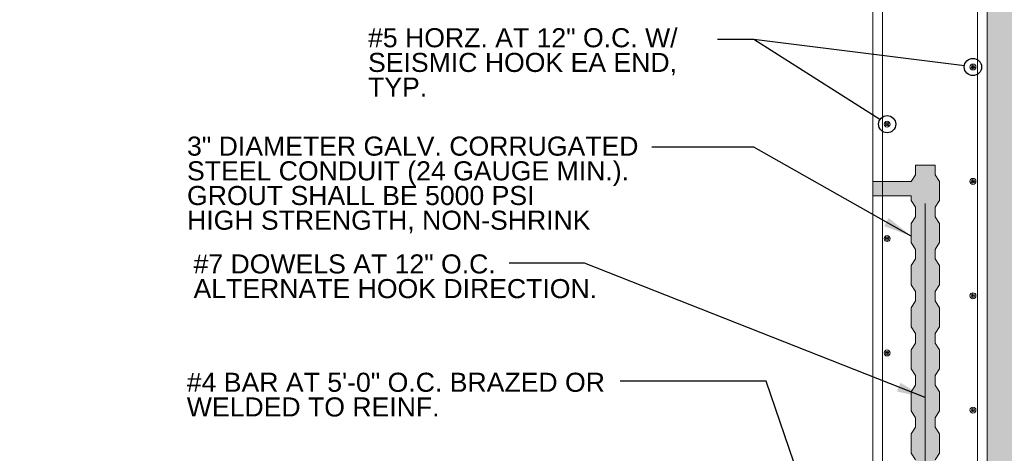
# Model space of a CAD drawing. Header units: inches. Extents: x 314 to 776, y 207 to 505.
# Tile 6 of 8: x 601 to 704, y 280 to 326. Entities that reach past the tile are written whole.
import ezdxf

# ---------------------------------------------------------------- set-up
doc = ezdxf.new("R2010")
doc.units = ezdxf.units.IN
doc.header["$LTSCALE"] = 5
doc.header["$MEASUREMENT"] = 0
for name, color, linetype, lineweight in [('G-ANNO-PATT', 9, 'Continuous', 20), ('G-ANNO-TEXT', 7, 'Continuous', 30), ('S-REIN-RBAR', 5, 'Continuous', 13), ('S-WALL-LOAD', 3, 'Continuous', 13)]:
    doc.layers.add(name, color=color, linetype=linetype, lineweight=lineweight)
doc.styles.add("3 4 1'-0", font='arial.ttf', dxfattribs={"height": 2})
doc.dimstyles.new("3 4 1'-0", dxfattribs={"dimtxt": 2, "dimasz": 3, "dimexe": 1, "dimexo": 1, "dimgap": 1, "dimtad": 1, "dimdec": 4, "dimzin": 11, "dimdsep": 46, "dimlunit": 4, "dimtxsty": "3 4 1'-0", "dimblk": '_Oblique_0.3', "dimcen": 0.09, "dimadec": 4, "dimazin": 3, "dimtfac": 1, "dimtdec": 4, "dimtofl": 0, "dimtmove": 0, "dimatfit": 3, "dimfxl": 1, "dimfrac": 2, "dimtolj": 1, "dimtzin": 11, "dimarcsym": 0})

# ---------------------------------------------------------------- blocks, each defined once
blk = doc.blocks.new('REINFDOT')
for radius in [0.00313, 0.00187, 0.000625]:
    blk.add_circle((0, 0), radius)
blk = doc.blocks.new('REINF. DOT')
at = {"layer": 'S-REIN-RBAR', "xscale": 100, "yscale": 100, "zscale": 100, "rotation": 90.00000000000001}
blk.add_blockref('REINFDOT', (36.53, 24.59), dxfattribs=at)
blk = doc.blocks.new('REINF. DOT_1')
at = {"layer": 'S-REIN-RBAR', "extrusion": (0, 0, -1), "xscale": 100, "yscale": -100, "zscale": 100, "rotation": 89.99999999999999}
blk.add_blockref('REINFDOT', (-36.53, 24.59), dxfattribs=at)
blk = doc.blocks.new('_Oblique_0.3')
at = {"color": 0, "linetype": 'ByBlock', "lineweight": -2}
for p, q in [((0, 0), (-1, 0)), ((0.5, 0.167), (-0.5, -0.167))]:
    blk.add_line(p, q, dxfattribs=at)

msp = doc.modelspace()

# ---------------------------------------------------------------- hatches: boundary and pattern name
at = {"layer": 'G-ANNO-PATT'}
h = msp.add_hatch(dxfattribs=at)
h.set_pattern_fill('CONCRETE', color=256, style=0, pattern_type=2)
h.set_pattern_definition([(140.3968, (634.8608, 381.8941), (-7.782795, 5.151378), [0.375, -40.03005]), (140.3968, (634.547, 378.3078), (-7.782795, 5.151378), [0.375, -40.03005]), (140.3968, (631.0998, 381.2003), (-7.782795, 5.151378), [0.375, -40.03005]), (82.17952, (634.54704, 378.3078), (-3e-07, -5.1513775), [0.3, -56.89713]), (82.17952, (634.8608, 381.8941), (-3e-07, -5.1513775), [0.3, -56.89713]), (82.17952, (631.09984, 381.2003), (-3e-07, -5.1513775), [0.3, -56.89713]), (190.23262, (634.57326, 378.6068), (-54.4795672, -10.3027559), [0.3187, -86.67573]), (190.23262, (634.887, 382.1931), (-54.4795672, -10.3027559), [0.3187, -86.67573]), (190.23262, (631.12606, 381.49935), (-54.4795672, -10.3027559), [0.3187, -86.67573]), (136.60277, (635.8513, 379.2325), (-38.9139766, 36.059646), [0.5625, -74.41545]), (136.60277, (630.1531, 378.56963), (-38.9139766, 36.059646), [0.5625, -74.41545]), (186.86221, (635.92035, 379.67737), (-38.9139765, -5.15137755), [0.47805, -85.75041]), (186.86221, (630.22216, 379.0145), (-38.9139765, -5.15137755), [0.47805, -85.75041]), (81.40863, (635.8513, 379.2325), (-4e-07, -5.1513782), [0.45, -51.64838]), (81.40863, (630.1531, 378.5696), (-4e-07, -5.1513782), [0.45, -51.64838]), (110.6918, (637.0973, 380.2258), (-9e-09, -5.151378), [0.375, -21.65133]), (110.6918, (633.4716, 381.4424), (-9e-09, -5.151378), [0.375, -21.65133]), (110.6918, (631.4585, 378.4579), (-9e-09, -5.151378), [0.375, -21.65133]), (110.6918, (629.8458, 382.659), (-9e-09, -5.151378), [0.375, -21.65133]), (56.11964, (637.09735, 380.22584), (-23.3483854, -36.0596454), [0.3, -55.54463]), (56.11964, (631.4585, 378.4579), (-23.3483854, -36.0596454), [0.3, -55.54463]), (56.11964, (633.4716, 381.4424), (-23.3483854, -36.0596454), [0.3, -55.54463]), (56.11964, (629.84585, 382.659), (-23.3483854, -36.0596454), [0.3, -55.54463]), (161.6882, (631.6263, 378.7068), (-7.782795, 5.151378), [0.3187, -16.07716]), (161.6882, (637.2652, 380.4747), (-7.782795, 5.151378), [0.3187, -16.07716]), (161.6882, (633.6394, 381.6913), (-7.782795, 5.151378), [0.3187, -16.07716]), (161.6882, (630.0137, 382.9079), (-7.782795, 5.151378), [0.3187, -16.07716])])
h.paths.add_polyline_path([(759.97965, 228.94694), (759.97965, 264.94694), (707.36778, 264.94694), (707.36778, 456.94694), (373.36778, 456.94694), (373.36778, 264.94694), (325.75592, 264.94694), (325.75592, 228.94694), (351.36778, 228.94694), (351.36778, 234.94694), (331.75592, 234.94694), (331.75592, 258.94694), (372.86778, 258.94694), (377.36778, 258.94694), (378.36778, 258.94694), (378.36778, 261.91644), (378.36778, 431.97744), (378.36778, 434.94694), (377.36778, 434.94694), (377.36778, 450.94694), (428.37027, 450.94694), (703.36778, 450.94694), (703.36778, 434.94694), (702.36778, 434.94694), (702.36778, 431.97744), (702.36778, 261.91644), (702.36778, 258.94694), (703.36778, 258.94694), (707.86778, 258.94694), (751.97965, 258.94694), (751.97965, 234.94694), (729.36778, 234.94694), (729.36778, 228.94694), (758.27327, 228.94694)])
at = {"layer": 'G-ANNO-PATT', "extrusion": (0, 0, -1)}
h = msp.add_hatch(dxfattribs=at)
h.set_pattern_fill('CONCRETE', color=256, style=0, pattern_type=2)
h.set_pattern_definition([(140.3968, (-684.16953, 260.0923), (-1.9456991, 1.2878445), [0.09375, -10.00751]), (140.3968, (-684.24797, 259.19572), (-1.9456991, 1.2878445), [0.09375, -10.007512]), (140.3968, (-685.10977, 259.91885), (-1.9456991, 1.2878445), [0.09375, -10.00751]), (82.17952, (-684.24797, 259.19572), (3.5e-07, -1.28784495), [0.075, -14.224283]), (82.17952, (-684.16953, 260.09229), (3.5e-07, -1.28784495), [0.075, -14.224283]), (82.17952, (-685.10977, 259.91885), (3.5e-07, -1.28784495), [0.075, -14.224283]), (190.23262, (-684.24141, 259.27047), (-13.61989195, -2.57568952), [0.079675, -21.668932]), (190.23262, (-684.16297, 260.16704), (-13.61989195, -2.57568952), [0.079675, -21.668932]), (190.23262, (-685.10321, 259.99361), (-13.61989195, -2.57568952), [0.079675, -21.668932]), (136.60277, (-683.9219, 259.4269), (-9.7284943, 9.0149113), [0.140625, -18.603862]), (136.60277, (-685.34645, 259.26118), (-9.7284943, 9.0149113), [0.140625, -18.603862]), (186.86221, (-683.90464, 259.53811), (-9.72849413, -1.2878444), [0.119513, -21.437602]), (186.86221, (-685.32919, 259.37239), (-9.72849413, -1.2878444), [0.119513, -21.437602]), (81.40863, (-683.9219, 259.4269), (5e-07, -1.2878441), [0.1125, -12.912095]), (81.40863, (-685.34645, 259.26118), (5e-07, -1.2878441), [0.1125, -12.912095]), (110.6918, (-683.6104, 259.67523), (-1e-07, -1.287845), [0.09375, -5.41283]), (110.6918, (-684.51683, 259.97937), (-1e-07, -1.287845), [0.09375, -5.41283]), (110.6918, (-685.0201, 259.23324), (-1e-07, -1.287845), [0.09375, -5.41283]), (110.6918, (-685.42326, 260.2835), (-1e-07, -1.287845), [0.09375, -5.41283]), (56.11964, (-683.61039, 259.67523), (-5.837096, -9.0149113), [0.075, -13.886158]), (56.11964, (-685.0201, 259.23324), (-5.837096, -9.0149113), [0.075, -13.886158]), (56.11964, (-684.51683, 259.97937), (-5.837096, -9.0149113), [0.075, -13.886158]), (56.11964, (-685.42326, 260.28352), (-5.837096, -9.0149113), [0.075, -13.886158]), (161.6882, (-684.97814, 259.29546), (-1.9456985, 1.287845), [0.079675, -4.01929]), (161.6882, (-683.56843, 259.73745), (-1.9456985, 1.287845), [0.079675, -4.01929]), (161.6882, (-684.4749, 260.0416), (-1.9456985, 1.287845), [0.079675, -4.01929]), (161.6882, (-685.3813, 260.34574), (-1.9456985, 1.287845), [0.079675, -4.01929])])
h.paths.add_polyline_path([(-694.36778, 308.7104), (-694.82489, 309.41751), (-694.82489, 310.41751), (-696.91068, 310.41751), (-696.91068, 309.41751), (-697.36778, 308.7104), (-697.36778, 306.7104), (-696.91068, 306.00329), (-696.91068, 305.00329), (-697.36778, 304.29619), (-697.36778, 302.29619), (-696.91068, 301.58908), (-696.91068, 300.58908), (-697.36778, 299.88197), (-697.36778, 297.88197), (-696.91068, 297.17487), (-696.91068, 296.17487), (-697.36778, 295.46776), (-697.36778, 293.46776), (-696.91068, 292.76065), (-696.91068, 291.76065), (-697.36778, 291.05355), (-697.36778, 289.05355), (-696.91068, 288.34644), (-696.91068, 287.34644), (-697.36778, 286.63933), (-697.36778, 284.63933), (-696.91068, 283.93222), (-696.91068, 282.93222), (-697.36778, 282.22512), (-697.36778, 280.22512), (-696.91068, 279.51801), (-696.91068, 278.51801), (-697.36778, 277.8109), (-697.36778, 275.8109), (-696.91068, 275.1038), (-696.91068, 274.1038), (-697.36778, 273.39669), (-697.36778, 271.39669), (-696.91068, 270.68958), (-696.91068, 269.68958), (-697.36778, 268.98248), (-697.36778, 266.98248), (-696.91068, 266.27537), (-696.91068, 265.27537), (-697.36778, 264.56826), (-697.36778, 262.56826), (-696.91068, 261.86116), (-696.91068, 260.86116), (-697.36778, 260.15405), (-697.36778, 258.15405), (-696.91068, 257.44694), (-695.86778, 257.44694), (-694.82489, 257.44694), (-694.36778, 258.15405), (-694.36778, 259.65405), (-690.36778, 259.65405), (-690.36778, 260.15405), (-691.36678, 260.15405), (-694.36778, 260.15405), (-694.82489, 260.86116), (-694.82489, 261.86116), (-694.36778, 262.56826), (-694.36778, 264.56826), (-694.82489, 265.27537), (-694.82489, 266.27537), (-694.36778, 266.98248), (-694.36778, 268.98248), (-694.82489, 269.68958), (-694.82489, 270.68958), (-694.36778, 271.39669), (-694.36778, 273.39669), (-694.82489, 274.1038), (-694.82489, 275.1038), (-694.36778, 275.8109), (-694.36778, 277.8109), (-694.82489, 278.51801), (-694.82489, 279.51801), (-694.36778, 280.22512), (-694.36778, 282.22512), (-694.82489, 282.93222), (-694.82489, 283.93222), (-694.36778, 284.63933), (-694.36778, 286.63933), (-694.82489, 287.34644), (-694.82489, 288.34644), (-694.36778, 289.05355), (-694.36778, 291.05355), (-694.82489, 291.76065), (-694.82489, 292.76065), (-694.36778, 293.46776), (-694.36778, 295.46776), (-694.82489, 296.17487), (-694.82489, 297.17487), (-694.36778, 297.88197), (-694.36778, 299.88197), (-694.82489, 300.58908), (-694.82489, 301.58908), (-694.36778, 302.29619), (-694.36778, 304.29619), (-694.82489, 305.00329), (-694.82489, 306.00329), (-694.36778, 306.7104), (-694.36778, 307.2104), (-690.36778, 307.2104), (-690.36778, 308.7104)])

# ---------------------------------------------------------------- linework, layer by layer
at = {"layer": 'G-ANNO-PATT', "flags": 128}
for points in [[(428.37027, 450.94694), (703.36778, 450.94694), (703.36778, 434.94694), (703.36778, 434.94694), (702.36778, 434.94694), (702.36778, 431.97744), (702.36778, 261.91644), (702.36778, 258.94694), (703.36778, 258.94694), (707.86778, 258.94694), (751.97965, 258.94694), (751.97965, 234.94694), (729.36778, 234.94694), (729.36778, 228.94694), (758.27327, 228.94694), (759.97965, 228.94694), (759.97965, 228.94694), (759.97965, 264.94694), (707.36778, 264.94694), (707.36778, 456.94694), (373.36778, 456.94694)], [(694.82489, 279.51801), (694.36778, 280.22512), (694.36778, 282.22512), (694.82489, 282.93222), (694.82489, 283.93222), (694.36778, 284.63933), (694.36778, 286.63933), (694.82489, 287.34644), (694.82489, 288.34644), (694.36778, 289.05355), (694.36778, 291.05355), (694.82489, 291.76065), (694.82489, 292.76065), (694.36778, 293.46776), (694.36778, 295.46776), (694.82489, 296.17487), (694.82489, 297.17487), (694.36778, 297.88197), (694.36778, 299.88197), (694.82489, 300.58908), (694.82489, 301.58908), (694.36778, 302.29619), (694.36778, 304.29619), (694.82489, 305.00329), (694.82489, 306.00329), (694.36778, 306.7104), (694.36778, 307.2104), (690.36778, 307.2104), (690.36778, 308.7104), (694.36778, 308.7104), (694.36778, 308.7104), (694.82489, 309.41751), (694.82489, 310.41751), (696.91068, 310.41751), (696.91068, 309.41751), (697.36778, 308.7104), (697.36778, 306.7104), (696.91068, 306.00329), (696.91068, 305.00329), (697.36778, 304.29619), (697.36778, 302.29619), (696.91068, 301.58908), (696.91068, 300.58908), (697.36778, 299.88197), (697.36778, 297.88197), (696.91068, 297.17487), (696.91068, 296.17487), (697.36778, 295.46776), (697.36778, 293.46776), (696.91068, 292.76065), (696.91068, 291.76065), (697.36778, 291.05355), (697.36778, 289.05355), (696.91068, 288.34644), (696.91068, 287.34644), (697.36778, 286.63933), (697.36778, 284.63933), (696.91068, 283.93222), (696.91068, 282.93222), (697.36778, 282.22512), (697.36778, 280.22512), (696.91068, 279.51801)]]:
    msp.add_lwpolyline(points, dxfattribs=at)
at = {"layer": 'G-ANNO-TEXT'}
msp.add_line((699.97383, 320.85833), (677.87957, 323.59965), dxfattribs=at)
at = {"layer": 'G-ANNO-TEXT', "flags": 128}
msp.add_lwpolyline([(691.10336, 315.2072), (677.87957, 323.59965), (674.03819, 323.59965)], dxfattribs=at)
at = {"layer": 'G-ANNO-TEXT'}
for centre in [(700.86778, 320.7227), (691.86678, 314.7227)]:
    msp.add_circle(centre, 0.90418, dxfattribs=at)
at = {"layer": 'S-REIN-RBAR'}
for p, q in [((691.36678, 259.38394), (691.36678, 432.78994)), ((701.36778, 259.38394), (701.36778, 432.78994)), ((695.86778, 306.41751), (695.86778, 234.1727))]:
    msp.add_line(p, q, dxfattribs=at)
at = {"layer": 'S-WALL-LOAD'}
for p, q in [((690.36778, 257.44694), (690.36778, 431.97744)), ((702.36778, 257.44694), (702.36778, 431.97744))]:
    msp.add_line(p, q, dxfattribs=at)

# ---------------------------------------------------------------- block references
at = {"layer": 'S-REIN-RBAR', "rotation": 180}
for p in [(737.40119, 345.31213), (737.40119, 333.31213), (737.40119, 321.31213), (737.40119, 309.31213)]:
    msp.add_blockref('REINF. DOT', p, dxfattribs=at)
at = {"layer": 'S-REIN-RBAR', "extrusion": (0, 0, -1), "rotation": 180}
for p in [(-655.33338, 339.31213), (-655.33338, 327.31213), (-655.33338, 315.31213)]:
    msp.add_blockref('REINF. DOT_1', p, dxfattribs=at)

# ---------------------------------------------------------------- texts
at = {"layer": 'G-ANNO-TEXT', "color": 7, "char_height": 2, "attachment_point": 1, "style": "3 4 1'-0"}
for s, insert, line_spacing_factor in [('#5 HORZ. AT 12" O.C. W/\\PSEISMIC HOOK EA END,\\PTYP.', (637.35481, 324.7941), 0.776524), ('3" DIAMETER GALV. CORRUGATED\\PSTEEL CONDUIT (24 GAUGE MIN.).\\PGROUT SHALL BE 5000 PSI \\PHIGH STRENGTH, NON-SHRINK', (618.34619, 313.42284), 0.777165), ('#7 DOWELS AT 12" O.C.\\PALTERNATE HOOK DIRECTION.', (619.03075, 301.0633), 0.776524), ('#4 BAR AT 5\'-0" O.C. BRAZED OR\\PWELDED TO REINF. ', (618.32208, 288.64788), 0.776524)]:
    msp.add_mtext(s, dxfattribs=dict(at, insert=insert, line_spacing_factor=line_spacing_factor))

# ---------------------------------------------------------------- leaders
at = {"layer": 'G-ANNO-TEXT'}
for points in [[(694.39538, 302.98008), (677.85855, 312.31766), (667.16039, 312.31766)], [(698.62836, 247.59638), (720.53804, 305.42178), (725.95057, 305.42178)], [(695.86778, 286.03923), (660.07363, 300.1565), (652.17083, 300.1565)], [(690.53663, 254.3514), (679.16557, 287.75931), (663.82949, 287.75931)]]:
    msp.add_leader(points, dimstyle="3 4 1'-0", override={"dimgap": 2}, dxfattribs=at)

doc.saveas('drawing.dxf')
